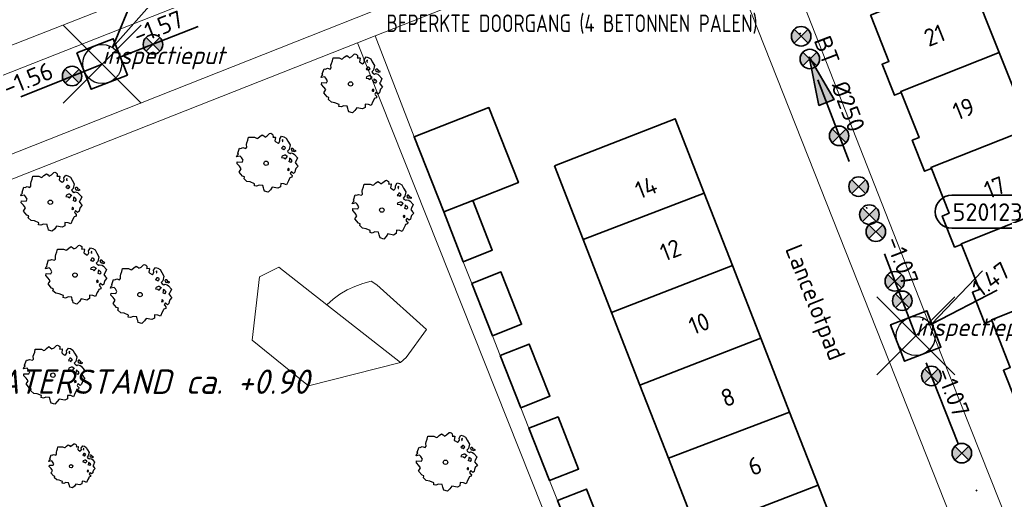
# Model space of a CAD drawing. Header units: metres. Extents: x 152391 to 157968, y 462336 to 467280.
# Tile 184 of 256: x 154786 to 154862, y 464575 to 464612. Entities that reach past the tile are written whole.
import ezdxf
from ezdxf.enums import TextEntityAlignment as Align

# ---------------------------------------------------------------- set-up
doc = ezdxf.new("R2010")
doc.units = ezdxf.units.M
doc.header["$LTSCALE"] = 0.75
doc.header["$PDMODE"] = 3
doc.header["$PDSIZE"] = 3
doc.linetypes.add('RI-VWA_BETON', pattern=[19, 9, -5, 0, -5])
doc.layers.get('0').update_dxf_attribs({"lineweight": 25})
doc.layers.get('defpoints').update_dxf_attribs({"lineweight": 25})
for name, color, linetype, lineweight in [('B-GV-GR-BOOM-S', 252, 'Continuous', 25), ('B-WE-OG-BEBOUWING-GV', 6, 'Continuous', 35), ('B-WE-OG-BEBOUWING-T18', 1, 'Continuous', 18), ('B-WE-OG-TERREIN_CULTUURSCHEIDING-GV', 251, 'Continuous', 18), ('B-WE-OG-TERREIN_ONBEGROEID-GV', 251, 'Continuous', 18), ('B-WE-OG-TOPOGRAFIE-T18', 1, 'Continuous', 18), ('B-WE-VH-VERHARDING_BETONSTRAATSTEEN-GV', 251, 'Continuous', 18), ('B-WE-VH-VERHARDING_TEGEL-GV', 251, 'Continuous', 18), ('N-OI-RI-BIJZONDERDERHEDEN-T18', 134, 'Continuous', 18), ('N-OI-RI-VWA_PUTNUMMER-S @ 0.75', 36, 'Continuous', 35), ('N-OI-RI-VWA_RIOOLPUT_INSPECTIEPUT-S', 36, 'Continuous', 35), ('N-OI-RI-VWA_STROOMRICHTING-S @ 0.75', 36, 'Continuous', 35), ('N-OI-RI-VWA_TRANSPORTLEIDING_BETON_250-G', 36, 'RI-VWA_BETON', 35), ('N-OI-RI-VWA_TRANSPORTLEIDING_BETON_600-G', 36, 'RI-VWA_BETON', 35), ('N-OI-WH-T25', 2, 'Continuous', 25)]:
    doc.layers.add(name, color=color, linetype=linetype, lineweight=lineweight)
doc.layers.add('inspectieput', color=7, linetype='Continuous', plot=False)
doc.layers.add('N-OI-RI-VRIJVERVAL_HULPSTUK-S', color=210, linetype='Continuous', lineweight=35, plot=False)
doc.styles.add('NLCS-ISO', font='isocpeur.ttf')
doc.styles.add('NLCS-ISO-M500-T18_CURSIEF', font='NLCS-ISO.ttf', dxfattribs={"oblique": 15, "height": 0.9})
doc.styles.add('NLCS-ISO-M750-T18', font='NLCS-ISO.ttf', dxfattribs={"height": 1.35})
doc.styles.add('NLCS-ISO-M750-T18_CURSIEF', font='NLCS-ISO.ttf', dxfattribs={"oblique": 15, "height": 1.35})

# ---------------------------------------------------------------- blocks, each defined once
blk = doc.blocks.new('*U23')
at = {"ltscale": 0.1}
blk.add_hatch(color=256, dxfattribs=at).paths.add_polyline_path([(-2.5, 0), (2.5, -0.83), (2.5, 0.83)])
at = {"ltscale": 0.1, "flags": 128}
blk.add_lwpolyline([(-2.5, 0), (2.5, -0.83), (2.5, 0.83)], close=True, dxfattribs=at)
at = {"ltscale": 0.1, "style": 'NLCS-ISO'}
for tag, p in [('BOBL', (-24.65, 0)), ('MAT', (-1, 0.5))]:
    blk.add_attdef(tag, text='', height=1.8, dxfattribs=at).set_placement(p, align=Align.BOTTOM_RIGHT)
for tag, p in [('DIA', (1, 0.5)), ('BOBR', (23.71, -0.01))]:
    blk.add_attdef(tag, text='', height=1.8, dxfattribs=at).set_placement(p, align=Align.BOTTOM_LEFT)
at = {"layer": 'defpoints', "ltscale": 0.1, "style": 'NLCS-ISO', "flags": 1}
blk.add_attdef('JVA', text='', height=1.8, dxfattribs=at).set_placement((0, -1), align=Align.TOP_CENTER)
blk = doc.blocks.new('*U107')
at = {"ltscale": 0.1}
blk.add_hatch(color=256, dxfattribs=at).paths.add_polyline_path([(-2.5, 0), (2.5, -0.83), (2.5, 0.83)])
at = {"ltscale": 0.1, "flags": 128}
blk.add_lwpolyline([(-2.5, 0), (2.5, -0.83), (2.5, 0.83)], close=True, dxfattribs=at)
at = {"ltscale": 0.1, "style": 'NLCS-ISO'}
for tag, p in [('BOBL', (-24.2, 0)), ('MAT', (-1, 0.5))]:
    blk.add_attdef(tag, text='', height=1.8, dxfattribs=at).set_placement(p, align=Align.BOTTOM_RIGHT)
for tag, p in [('DIA', (1, 0.5)), ('BOBR', (23.26, -0.01))]:
    blk.add_attdef(tag, text='', height=1.8, dxfattribs=at).set_placement(p, align=Align.BOTTOM_LEFT)
at = {"layer": 'defpoints', "ltscale": 0.1, "style": 'NLCS-ISO', "flags": 1}
blk.add_attdef('JVA', text='', height=1.8, dxfattribs=at).set_placement((0, -1), align=Align.TOP_CENTER)
blk = doc.blocks.new('*U149')
at = {"ltscale": 0.1}
blk.add_hatch(color=256, dxfattribs=at).paths.add_polyline_path([(-2.5, 0), (2.5, -0.83), (2.5, 0.83)])
at = {"ltscale": 0.1, "flags": 128}
blk.add_lwpolyline([(-2.5, 0), (2.5, -0.83), (2.5, 0.83)], close=True, dxfattribs=at)
at = {"ltscale": 0.1, "style": 'NLCS-ISO'}
for tag, p in [('BOBL', (-18.79, 0)), ('MAT', (-1, 0.5))]:
    blk.add_attdef(tag, text='', height=1.8, dxfattribs=at).set_placement(p, align=Align.BOTTOM_RIGHT)
for tag, p in [('DIA', (1, 0.5)), ('BOBR', (17.84, 0))]:
    blk.add_attdef(tag, text='', height=1.8, dxfattribs=at).set_placement(p, align=Align.BOTTOM_LEFT)
at = {"layer": 'defpoints', "ltscale": 0.1, "style": 'NLCS-ISO', "flags": 1}
blk.add_attdef('JVA', text='', height=1.8, dxfattribs=at).set_placement((0, -1), align=Align.TOP_CENTER)
blk = doc.blocks.new('*U150')
at = {"ltscale": 0.1}
blk.add_hatch(color=256, dxfattribs=at).paths.add_polyline_path([(-2.5, 0), (2.5, -0.83), (2.5, 0.83)])
at = {"ltscale": 0.1, "flags": 128}
blk.add_lwpolyline([(-2.5, 0), (2.5, -0.83), (2.5, 0.83)], close=True, dxfattribs=at)
at = {"ltscale": 0.1, "style": 'NLCS-ISO'}
for tag, p in [('BOBL', (-15.78, 0)), ('MAT', (-1, 0.5))]:
    blk.add_attdef(tag, text='', height=1.8, dxfattribs=at).set_placement(p, align=Align.BOTTOM_RIGHT)
for tag, p in [('DIA', (1, 0.5)), ('BOBR', (14.83, 0))]:
    blk.add_attdef(tag, text='', height=1.8, dxfattribs=at).set_placement(p, align=Align.BOTTOM_LEFT)
at = {"layer": 'defpoints', "ltscale": 0.1, "style": 'NLCS-ISO', "flags": 1}
blk.add_attdef('JVA', text='', height=1.8, dxfattribs=at).set_placement((0, -1), align=Align.TOP_CENTER)
blk = doc.blocks.new('B-SRI-PUT_VWA-SO')
at = {"flags": 128}
blk.add_lwpolyline([(-2, 2), (2, 2), (2, -2), (-2, -2)], close=True, dxfattribs=at)
at = {"lineweight": -3, "flags": 128}
blk.add_lwpolyline([(2, -2), (2, 2), (-2, 2), (-2, -2)], close=True, dxfattribs=at)
at = {"lineweight": -3}
blk.add_circle((0, 0), 2, dxfattribs=at)
blk = doc.blocks.new('*U193')
for q in [(3.97, 8.72), (6.09, 7.4)]:
    blk.add_line((1.06, 1.7), q)
blk.add_lwpolyline([(16.81, 12.39), (9.65, 12.39, 1), (9.65, 9.01), (16.81, 9.01, 1)], format="xyb", close=True)
at = {"ltscale": 0.1, "style": 'NLCS-ISO'}
blk.add_attdef('PUTHGT', text='', height=1.8, rotation=58.0363, dxfattribs=at).set_placement((4.02, 6.5), align=Align.MIDDLE_LEFT)
blk.add_attdef('PUTNR', text='', height=1.8, dxfattribs=at).set_placement((13.33, 10.67), align=Align.MIDDLE_CENTER)
blk = doc.blocks.new('*U391')
for q in [(6.86, 6.68), (8.36, 4.68)]:
    blk.add_line((1.6, 1.2), q)
blk.add_lwpolyline([(10.85, 14.43), (3.69, 14.43, 1), (3.69, 11.04), (10.85, 11.04, 1)], format="xyb", close=True)
at = {"ltscale": 0.1, "style": 'NLCS-ISO'}
blk.add_attdef('PUTNR', text='', height=1.8, dxfattribs=at).set_placement((7.37, 12.7), align=Align.MIDDLE_CENTER)
blk.add_attdef('PUTHGT', text='', height=1.8, rotation=36.7429, dxfattribs=at).set_placement((6.11, 4.6), align=Align.MIDDLE_LEFT)
blk = doc.blocks.new('SRI-HULP')
h = blk.add_hatch(color=256)
h.dxf.hatch_style = 1
h.paths.add_polyline_path([(-0.71, 0.71, 0.198912), (-1, 0, 0.198912), (-0.71, -0.71), (0, 0)])
h = blk.add_hatch(color=256)
h.dxf.hatch_style = 1
h.paths.add_polyline_path([(1, 0, 0.198912), (0.71, 0.71), (0, 0), (0.71, -0.71, 0.198912)])
for p, q in [((-0.71, 0.71), (0.71, -0.71)), ((-0.71, -0.71), (0.71, 0.71))]:
    blk.add_line(p, q)
blk.add_circle((0, 0), 1)
blk = doc.blocks.new('ACMAP_ANN_TEMPLATE_type knoop')
at = {"layer": 'defpoints', "style": 'NLCS-ISO-M750-T18_CURSIEF', "oblique": 15}
blk.add_attdef('type_knoop', (0, 0), '', height=1.35, dxfattribs=at)
blk = doc.blocks.new('SGR-BOOM_21_30')
at = {"linetype": 'Continuous'}
for p, q in [((-0.47, 1.45), (-0.365, 1.548)), ((-0.365, 1.548), (-0.226, 1.647)), ((-0.226, 1.647), (-0.133, 1.581)), ((-0.133, 1.581), (-0.063, 1.515)), ((-0.063, 1.515), (0.065, 1.581)), ((0.065, 1.581), (0.205, 1.712)), ((0.205, 1.712), (0.263, 1.729)), ((0.263, 1.729), (0.333, 1.696)), ((0.333, 1.696), (0.391, 1.647)), ((0.402, 1.532), (0.379, 1.499)), ((0.379, 1.499), (0.53, 1.515)), ((0.391, 1.647), (0.402, 1.532)), ((0.53, 1.515), (0.542, 1.483)), ((0.786, 1.4), (0.891, 1.565)), ((0.891, 1.565), (1.019, 1.532)), ((1.019, 1.532), (1.158, 1.45)), ((-1.633, 0.579), (-1.528, 0.875)), ((-1.528, 0.875), (-1.458, 0.858)), ((-1.458, 0.858), (-1.342, 0.908)), ((-1.342, 0.908), (-1.179, 0.858)), ((-1.179, 0.858), (-1.121, 0.924)), ((-1.133, 1.088), (-1.109, 1.187)), ((-1.121, 0.924), (-1.133, 1.088)), ((-1.109, 1.187), (-1.051, 1.335)), ((-1.051, 1.335), (-1.016, 1.499)), ((-1.016, 1.499), (-0.668, 1.499)), ((-0.668, 1.499), (-0.516, 1.433)), ((-0.516, 1.433), (-0.47, 1.45)), ((0.542, 1.483), (0.507, 1.285)), ((0.507, 1.285), (0.565, 1.236)), ((0.565, 1.236), (0.693, 1.154)), ((0.693, 1.154), (0.751, 1.203)), ((0.751, 1.203), (0.798, 1.285)), ((0.798, 1.285), (0.786, 1.4)), ((0.937, 0.908), (0.891, 0.875)), ((0.891, 0.875), (0.926, 0.825)), ((0.972, 1.368), (0.926, 1.335)), ((0.926, 1.335), (0.949, 1.253)), ((0.926, 0.825), (0.984, 0.842)), ((0.972, 0.973), (0.937, 0.908)), ((0.949, 1.253), (0.961, 1.236)), ((0.961, 1.269), (0.972, 1.368)), ((1.03, 0.973), (0.972, 0.973)), ((0.984, 0.842), (1.03, 0.776)), ((1.077, 0.94), (1.03, 0.973)), ((1.03, 0.776), (1.077, 0.842)), ((1.124, 0.875), (1.077, 0.94)), ((1.077, 0.842), (1.124, 0.875)), ((1.158, 1.45), (1.251, 1.269)), ((1.321, 0.793), (1.228, 0.694)), ((1.251, 1.269), (1.379, 1.055)), ((1.379, 1.055), (1.321, 0.793)), ((1.472, 0.858), (1.438, 0.809)), ((1.438, 0.809), (1.461, 0.743)), ((1.542, 0.858), (1.472, 0.858)), ((1.624, 0.76), (1.542, 0.858)), ((1.728, 0.71), (1.624, 0.76)), ((-1.703, 0.365), (-1.656, 0.48)), ((-1.493, 0.415), (-1.703, 0.365)), ((-1.679, -0.029), (-1.668, 0.086)), ((-1.668, 0.086), (-1.389, 0.07)), ((-1.656, 0.48), (-1.598, 0.53)), ((-1.598, 0.53), (-1.633, 0.579)), ((-1.423, 0.333), (-1.493, 0.415)), ((-1.33, 0.185), (-1.423, 0.333)), ((-1.389, 0.07), (-1.33, 0.185)), ((0.926, 0.415), (0.891, 0.333)), ((0.891, 0.333), (1.03, 0.316)), ((1.054, 0.464), (0.926, 0.415)), ((1.03, 0.316), (1.112, 0.251)), ((1.112, 0.464), (1.054, 0.464)), ((1.217, 0.398), (1.112, 0.464)), ((1.112, 0.251), (1.205, 0.365)), ((1.205, 0.365), (1.24, 0.415)), ((1.228, 0.694), (1.275, 0.628)), ((1.275, 0.628), (1.379, 0.563)), ((1.344, 0.185), (1.31, 0.103)), ((1.434, 0.049), (1.31, 0.103)), ((1.356, 0.3), (1.344, 0.234)), ((1.344, 0.234), (1.344, 0.185)), ((1.426, 0.234), (1.356, 0.3)), ((1.379, 0.563), (1.438, 0.595)), ((1.472, 0.201), (1.426, 0.234)), ((1.434, 0.049), (1.507, 0.136)), ((1.438, 0.595), (1.565, 0.563)), ((1.461, 0.743), (1.531, 0.694)), ((1.507, 0.136), (1.472, 0.201)), ((1.531, 0.727), (1.635, 0.678)), ((1.531, 0.694), (1.542, 0.727)), ((1.565, 0.563), (1.635, 0.513)), ((1.635, 0.678), (1.728, 0.71)), ((1.635, 0.513), (1.81, 0.316)), ((1.717, 0.103), (1.67, 0.037)), ((1.67, 0.037), (1.763, -0.094)), ((1.81, 0.316), (1.717, 0.103)), ((-1.54, -0.177), (-1.679, -0.029)), ((-1.551, -0.505), (-1.493, -0.423)), ((-1.354, -0.752), (-1.551, -0.505)), ((-1.435, -0.324), (-1.54, -0.177)), ((-1.493, -0.423), (-1.435, -0.324)), ((-1.249, -0.784), (-1.354, -0.752)), ((1.286, -0.292), (1.24, -0.357)), ((1.24, -0.357), (1.251, -0.423)), ((1.263, -0.423), (1.333, -0.407)), ((1.333, -0.341), (1.286, -0.292)), ((1.333, -0.407), (1.333, -0.341)), ((1.461, -0.472), (1.391, -0.587)), ((1.391, -0.587), (1.426, -0.637)), ((1.426, -0.637), (1.496, -0.702)), ((1.577, -0.587), (1.461, -0.472)), ((1.496, -0.702), (1.484, -0.801)), ((1.658, -0.522), (1.577, -0.587)), ((1.682, -0.423), (1.658, -0.522)), ((1.717, -0.308), (1.682, -0.423)), ((1.845, -0.177), (1.717, -0.308)), ((1.763, -0.094), (1.845, -0.177)), ((-1.272, -0.899), (-1.249, -0.784)), ((-1.109, -1.047), (-1.272, -0.899)), ((-0.912, -1.08), (-1.109, -1.047)), ((-0.668, -1.179), (-0.912, -1.08)), ((-0.679, -1.294), (-0.668, -1.179)), ((-0.551, -1.326), (-0.679, -1.294)), ((-0.4, -1.261), (-0.551, -1.326)), ((-0.191, -1.277), (-0.4, -1.261)), ((-0.156, -1.425), (-0.191, -1.277)), ((-0.133, -1.491), (-0.156, -1.425)), ((-0.098, -1.606), (-0.133, -1.491)), ((0.356, -1.376), (0.251, -1.524)), ((0.682, -1.441), (0.356, -1.376)), ((0.833, -1.359), (0.682, -1.441)), ((0.844, -1.162), (0.833, -1.359)), ((1.03, -1.179), (0.844, -1.162)), ((1.182, -1.244), (1.03, -1.179)), ((1.286, -1.014), (1.182, -1.244)), ((1.356, -0.883), (1.286, -1.014)), ((1.368, -0.834), (1.356, -0.883)), ((1.484, -0.801), (1.368, -0.834)), ((0.112, -1.671), (-0.098, -1.606)), ((0.251, -1.524), (0.112, -1.671))]:
    blk.add_line(p, q, dxfattribs=at)
blk.add_circle((0, 0), 0.126, dxfattribs=at)
blk = doc.blocks.new('SGR-BOOM_31_50')
at = {"linetype": 'Continuous'}
for p, q in [((0.087, 2.108), (0.273, 2.283)), ((0.273, 2.283), (0.351, 2.305)), ((0.351, 2.305), (0.444, 2.261)), ((-1.51, 1.451), (-1.479, 1.582)), ((-1.479, 1.582), (-1.402, 1.78)), ((-1.402, 1.78), (-1.355, 1.999)), ((-1.355, 1.999), (-0.89, 1.999)), ((-0.89, 1.999), (-0.688, 1.911)), ((-0.688, 1.911), (-0.626, 1.933)), ((-0.626, 1.933), (-0.487, 2.064)), ((-0.487, 2.064), (-0.301, 2.196)), ((-0.301, 2.196), (-0.177, 2.108)), ((-0.177, 2.108), (-0.084, 2.02)), ((-0.084, 2.02), (0.087, 2.108)), ((0.444, 2.261), (0.521, 2.196)), ((0.537, 2.042), (0.506, 1.999)), ((0.506, 1.999), (0.707, 2.02)), ((0.521, 2.196), (0.537, 2.042)), ((0.723, 1.977), (0.676, 1.714)), ((0.676, 1.714), (0.754, 1.648)), ((0.707, 2.02), (0.723, 1.977)), ((0.754, 1.648), (0.924, 1.539)), ((0.924, 1.539), (1.002, 1.604)), ((1.002, 1.604), (1.064, 1.714)), ((1.048, 1.867), (1.188, 2.086)), ((1.064, 1.714), (1.048, 1.867)), ((1.188, 2.086), (1.358, 2.042)), ((1.296, 1.823), (1.234, 1.78)), ((1.234, 1.78), (1.265, 1.67)), ((1.265, 1.67), (1.281, 1.648)), ((1.281, 1.692), (1.296, 1.823)), ((1.358, 2.042), (1.545, 1.933)), ((1.545, 1.933), (1.669, 1.692)), ((1.669, 1.692), (1.839, 1.407)), ((-2.177, 0.772), (-2.038, 1.166)), ((-2.131, 0.706), (-2.177, 0.772)), ((-2.038, 1.166), (-1.944, 1.144)), ((-1.944, 1.144), (-1.789, 1.21)), ((-1.789, 1.21), (-1.572, 1.144)), ((-1.572, 1.144), (-1.495, 1.232)), ((-1.495, 1.232), (-1.51, 1.451)), ((1.25, 1.21), (1.188, 1.166)), ((1.188, 1.166), (1.234, 1.101)), ((1.234, 1.101), (1.312, 1.122)), ((1.296, 1.298), (1.25, 1.21)), ((1.374, 1.298), (1.296, 1.298)), ((1.312, 1.122), (1.374, 1.035)), ((1.436, 1.254), (1.374, 1.298)), ((1.374, 1.035), (1.436, 1.122)), ((1.498, 1.166), (1.436, 1.254)), ((1.436, 1.122), (1.498, 1.166)), ((1.762, 1.057), (1.638, 0.925)), ((1.638, 0.925), (1.7, 0.838)), ((1.7, 0.838), (1.839, 0.75)), ((1.839, 1.407), (1.762, 1.057)), ((1.839, 0.75), (1.917, 0.794)), ((1.963, 1.144), (1.917, 1.079)), ((1.917, 1.079), (1.948, 0.991)), ((1.917, 0.794), (2.087, 0.75)), ((1.948, 0.991), (2.041, 0.925)), ((2.056, 1.144), (1.963, 1.144)), ((2.041, 0.969), (2.18, 0.903)), ((2.041, 0.925), (2.056, 0.969)), ((2.165, 1.013), (2.056, 1.144)), ((2.304, 0.947), (2.165, 1.013)), ((2.18, 0.903), (2.304, 0.947)), ((-2.27, 0.487), (-2.208, 0.641)), ((-1.991, 0.553), (-2.27, 0.487)), ((-2.239, -0.038), (-2.224, 0.115)), ((-2.224, 0.115), (-1.851, 0.093)), ((-2.208, 0.641), (-2.131, 0.706)), ((-1.898, 0.444), (-1.991, 0.553)), ((-1.774, 0.246), (-1.898, 0.444)), ((-1.851, 0.093), (-1.774, 0.246)), ((1.234, 0.553), (1.188, 0.444)), ((1.188, 0.444), (1.374, 0.422)), ((1.405, 0.619), (1.234, 0.553)), ((1.374, 0.422), (1.483, 0.334)), ((1.483, 0.619), (1.405, 0.619)), ((1.622, 0.531), (1.483, 0.619)), ((1.483, 0.334), (1.607, 0.487)), ((1.607, 0.487), (1.653, 0.553)), ((1.793, 0.246), (1.746, 0.137)), ((1.911, 0.065), (1.746, 0.137)), ((1.808, 0.4), (1.793, 0.312)), ((1.793, 0.312), (1.793, 0.246)), ((1.901, 0.312), (1.808, 0.4)), ((1.963, 0.268), (1.901, 0.312)), ((1.911, 0.065), (2.01, 0.181)), ((2.01, 0.181), (1.963, 0.268)), ((2.087, 0.75), (2.18, 0.684)), ((2.18, 0.684), (2.413, 0.422)), ((2.289, 0.137), (2.227, 0.049)), ((2.227, 0.049), (2.351, -0.126)), ((2.413, 0.422), (2.289, 0.137)), ((-2.053, -0.235), (-2.239, -0.038)), ((-2.069, -0.673), (-1.991, -0.564)), ((-1.805, -1.002), (-2.069, -0.673)), ((-1.913, -0.433), (-2.053, -0.235)), ((-1.991, -0.564), (-1.913, -0.433)), ((1.715, -0.389), (1.653, -0.476)), ((1.653, -0.476), (1.669, -0.564)), ((1.684, -0.564), (1.777, -0.542)), ((1.777, -0.454), (1.715, -0.389)), ((1.777, -0.542), (1.777, -0.454)), ((1.948, -0.63), (1.855, -0.783)), ((2.103, -0.783), (1.948, -0.63)), ((2.211, -0.695), (2.103, -0.783)), ((2.242, -0.564), (2.211, -0.695)), ((2.289, -0.411), (2.242, -0.564)), ((2.459, -0.235), (2.289, -0.411)), ((2.351, -0.126), (2.459, -0.235)), ((-1.665, -1.046), (-1.805, -1.002)), ((-1.696, -1.199), (-1.665, -1.046)), ((-1.479, -1.396), (-1.696, -1.199)), ((-1.216, -1.44), (-1.479, -1.396)), ((-0.89, -1.571), (-1.216, -1.44)), ((1.715, -1.352), (1.576, -1.659)), ((1.808, -1.177), (1.715, -1.352)), ((1.824, -1.112), (1.808, -1.177)), ((1.979, -1.068), (1.824, -1.112)), ((1.855, -0.783), (1.901, -0.849)), ((1.901, -0.849), (1.994, -0.936)), ((1.994, -0.936), (1.979, -1.068)), ((-0.906, -1.725), (-0.89, -1.571)), ((-0.735, -1.769), (-0.906, -1.725)), ((-0.533, -1.681), (-0.735, -1.769)), ((-0.254, -1.703), (-0.533, -1.681)), ((-0.208, -1.9), (-0.254, -1.703)), ((-0.177, -1.988), (-0.208, -1.9)), ((-0.13, -2.141), (-0.177, -1.988)), ((0.149, -2.229), (-0.13, -2.141)), ((0.335, -2.031), (0.149, -2.229)), ((0.475, -1.834), (0.335, -2.031)), ((0.909, -1.922), (0.475, -1.834)), ((1.11, -1.812), (0.909, -1.922)), ((1.126, -1.55), (1.11, -1.812)), ((1.374, -1.571), (1.126, -1.55)), ((1.576, -1.659), (1.374, -1.571))]:
    blk.add_line(p, q, dxfattribs=at)
blk.add_circle((0, 0), 0.169, dxfattribs=at)

msp = doc.modelspace()

# ---------------------------------------------------------------- linework, layer by layer
at = {"layer": 'B-WE-OG-BEBOUWING-GV'}
for points in [[(154861.691, 464609.228), (154859.403, 464614.972), (154859.36, 464615.081), (154851.799, 464612.083), (154851.836, 464611.99), (154853.209, 464608.527), (154852.679, 464608.317), (154853.626, 464605.928), (154854.156, 464606.138), (154854.121, 464606.226)], [(154854.156, 464606.138), (154855.527, 464602.679), (154854.998, 464602.469), (154855.945, 464600.08), (154856.475, 464600.29), (154856.443, 464600.37), (154864.02, 464603.374), (154861.691, 464609.228), (154854.121, 464606.226)], [(154818.96, 464596.953), (154821.193, 464597.833), (154824.709, 464599.218), (154822.436, 464604.986), (154816.678, 464602.74)], [(154827.471, 464600.509), (154829.687, 464594.827), (154838.992, 464598.403), (154836.757, 464604.128)], [(154867.959, 464598.149), (154870.42, 464599.125), (154869.587, 464601.227), (154867.125, 464600.251), (154867.063, 464600.407), (154865.384, 464599.741), (154864.02, 464603.374), (154856.443, 464600.37), (154856.475, 464600.29), (154857.838, 464596.851), (154857.309, 464596.64), (154858.256, 464594.251), (154858.786, 464594.461), (154858.765, 464594.513), (154866.235, 464597.475), (154866.238, 464597.467)], [(154818.96, 464596.953), (154820.468, 464593.13), (154822.7, 464594.011), (154821.193, 464597.833)], [(154831.875, 464589.216), (154841.167, 464592.833), (154838.992, 464598.403), (154829.687, 464594.827)], [(154868.571, 464591.624), (154866.238, 464597.467), (154866.235, 464597.475), (154858.765, 464594.513), (154858.786, 464594.461), (154860.164, 464590.985), (154859.634, 464590.775), (154860.582, 464588.386), (154861.111, 464588.596), (154861.087, 464588.657)], [(154834.049, 464583.642), (154843.348, 464587.249), (154841.167, 464592.833), (154831.875, 464589.216)], [(154821.127, 464591.458), (154822.712, 464587.439), (154824.945, 464588.319), (154823.36, 464592.338)], [(154863.489, 464582.6), (154863.456, 464582.684), (154870.92, 464585.643), (154870.85, 464585.82), (154875.017, 464587.472), (154874.213, 464589.499), (154870.066, 464587.855), (154868.571, 464591.624), (154861.087, 464588.657), (154861.111, 464588.596), (154862.542, 464584.989), (154862.012, 464584.779), (154862.959, 464582.39)], [(154843.348, 464587.249), (154834.049, 464583.642), (154836.246, 464578.009), (154845.57, 464581.558)], [(154823.313, 464585.916), (154824.898, 464581.897), (154827.13, 464582.777), (154825.545, 464586.796)], [(154825.521, 464580.317), (154827.106, 464576.298), (154829.338, 464577.178), (154827.754, 464581.197)], [(154836.246, 464578.009), (154838.451, 464572.356), (154847.767, 464575.931), (154845.57, 464581.558)], [(154838.451, 464572.356), (154840.658, 464566.698), (154843.421, 464567.779), (154846.031, 464568.8), (154848.869, 464569.914), (154849.955, 464570.327), (154847.767, 464575.931)], [(154829.297, 464570.741), (154831.53, 464571.621), (154829.945, 464575.64), (154827.712, 464574.76)]]:
    msp.add_lwpolyline(points, close=True, dxfattribs=at)
at = {"layer": 'B-WE-OG-TERREIN_CULTUURSCHEIDING-GV'}
for points in [[(154752.898, 464596.932), (154763.493, 464601.12), (154765.081, 464601.709), (154835.72, 464629.363), (154827.514, 464650.549)], [(154777.566, 464592.64), (154777.716, 464592.219), (154778.218, 464590.809), (154790.316, 464559.883), (154826.531, 464574.237), (154812.338, 464609.958), (154781.041, 464597.643)]]:
    msp.add_lwpolyline(points, dxfattribs=at)
msp.add_lwpolyline([(154815.63, 464585.38), (154808.55, 464583.58), (154804.23, 464587.09), (154804.79, 464591.96), (154806.28, 464592.71), (154809.96, 464589.821), (154810.453, 464590.248), (154810.983, 464590.628), (154811.546, 464590.957), (154812.136, 464591.234), (154812.749, 464591.456), (154813.38, 464591.621), (154813.82, 464591.36), (154817.63, 464587.91), (154816.08, 464585.76)], close=True, dxfattribs=at)
at = {"layer": 'B-WE-OG-TERREIN_ONBEGROEID-GV'}
msp.add_lwpolyline([(154809.96, 464589.821), (154806.28, 464592.71), (154804.79, 464591.96), (154804.23, 464587.09), (154808.55, 464583.58), (154815.63, 464585.38)], close=True, dxfattribs=at)
at = {"layer": 'B-WE-VH-VERHARDING_BETONSTRAATSTEEN-GV'}
msp.add_lwpolyline([(154894.425, 464638.041), (154889.817, 464648.903), (154838.336, 464628.507), (154827.204, 464624.096), (154754.122, 464595.294), (154756.268, 464589.807), (154762.681, 464592.304), (154765.51, 464593.489), (154767.669, 464594.393), (154776.874, 464597.99), (154778.737, 464598.7), (154781.476, 464599.745), (154840.606, 464623.134), (154842.493, 464623.88), (154886.73, 464641.242)], dxfattribs=at)
at = {"layer": 'B-WE-VH-VERHARDING_TEGEL-GV'}
for points in [[(154838.336, 464628.507), (154889.817, 464648.903), (154889.082, 464650.7), (154885.279, 464649.186), (154879.073, 464646.723), (154843.537, 464632.619), (154839.522, 464631.025), (154837.621, 464630.192), (154835.72, 464629.363), (154765.081, 464601.709), (154763.493, 464601.12), (154752.898, 464596.932)], [(154886.73, 464641.242), (154842.493, 464623.88), (154840.606, 464623.134), (154781.476, 464599.745), (154778.737, 464598.7), (154779.455, 464596.843)], [(154752.825, 464594.783), (154754.122, 464595.294), (154827.204, 464624.096), (154838.336, 464628.507)], [(154781.041, 464597.643), (154812.338, 464609.958), (154813.689, 464610.49), (154839.331, 464620.608), (154841.341, 464621.405), (154843.097, 464622.106)], [(154827.712, 464574.76), (154827.106, 464576.298), (154825.521, 464580.317), (154824.898, 464581.897), (154823.313, 464585.916), (154822.712, 464587.439), (154821.127, 464591.458), (154820.468, 464593.13), (154818.96, 464596.953), (154816.678, 464602.74), (154813.689, 464610.49), (154812.338, 464609.958), (154826.531, 464574.237)]]:
    msp.add_lwpolyline(points, dxfattribs=at)
for points in [[(154866.493, 464551.714), (154878.961, 464519.935), (154880.928, 464520.69), (154882.847, 464521.429), (154874.337, 464543.028), (154873.614, 464544.776), (154857.252, 464585.93), (154845.255, 464616.504), (154843.097, 464622.106), (154841.341, 464621.405), (154839.331, 464620.608), (154859.928, 464568.551), (154861.025, 464565.739), (154860.873, 464565.679), (154861.102, 464565.065), (154863.308, 464559.473), (154863.5, 464558.985), (154863.556, 464558.843), (154865.166, 464554.793), (154865.272, 464554.847)], [(154809.96, 464589.821), (154815.63, 464585.38), (154816.08, 464585.76), (154817.63, 464587.91), (154813.82, 464591.36), (154813.38, 464591.621), (154812.749, 464591.456), (154812.136, 464591.234), (154811.546, 464590.957), (154810.983, 464590.628), (154810.453, 464590.248)]]:
    msp.add_lwpolyline(points, close=True, dxfattribs=at)
at = {"layer": 'inspectieput'}
for p in [(154792.69, 464608.33), (154855.27, 464587.42)]:
    msp.add_point(p, dxfattribs=at)
at = {"layer": 'N-OI-RI-VWA_TRANSPORTLEIDING_BETON_250-G'}
for p, q in [((154855.27, 464587.42), (154840.2, 464626.83)), ((154869.04, 464552.35), (154855.27, 464587.42))]:
    msp.add_line(p, q, dxfattribs=at)
at = {"layer": 'N-OI-RI-VWA_TRANSPORTLEIDING_BETON_600-G'}
for p, q in [((154840.2, 464626.83), (154792.69, 464608.33)), ((154792.69, 464608.33), (154746.05, 464589.46))]:
    msp.add_line(p, q, dxfattribs=at)

# ---------------------------------------------------------------- block references
at = {"layer": 'B-GV-GR-BOOM-S', "transparency": 33554559}
for name, p in [('SGR-BOOM_31_50', (154811.8, 464606.8)), ('SGR-BOOM_31_50', (154805.3, 464600.7)), ('SGR-BOOM_31_50', (154788.7, 464597.7)), ('SGR-BOOM_31_50', (154814.2, 464597.1)), ('SGR-BOOM_31_50', (154790.6, 464592.1)), ('SGR-BOOM_31_50', (154795.6, 464590.6)), ('SGR-BOOM_31_50', (154788.9, 464584.4)), ('SGR-BOOM_31_50', (154819.1, 464577.7)), ('SGR-BOOM_21_30', (154790.3, 464577.4))]:
    msp.add_blockref(name, p, dxfattribs=at)
at = {"layer": 'defpoints'}
for p in [(154792.69, 464608.33), (154855.27, 464587.42)]:
    msp.add_blockref('ACMAP_ANN_TEMPLATE_type knoop', p, dxfattribs=at).add_auto_attribs({'type_knoop': 'inspectieput'})
at = {"layer": 'N-OI-RI-VRIJVERVAL_HULPSTUK-S', "xscale": 0.75, "yscale": 0.75, "zscale": 0.75}
for p in [(154796.594, 464609.844), (154846.453, 464610.469), (154847.125, 464608.719), (154790.375, 464607.406), (154849.375, 464602.812), (154850.875, 464598.906), (154851.703, 464596.75), (154852.203, 464595.438), (154853.656, 464591.625), (154854.234, 464590.125), (154856.469, 464584.344), (154858.812, 464578.406)]:
    msp.add_blockref('SRI-HULP', p, dxfattribs=at)
at = {"layer": 'N-OI-RI-VWA_PUTNUMMER-S @ 0.75', "xscale": 0.75, "yscale": 0.75, "zscale": 0.75}
for name, p, values in [('*U193', (154792.69, 464608.33), {'PUTNR': '520126', 'PUTHGT': '1.48'}), ('*U391', (154855.27, 464587.42), {'PUTNR': '520123', 'PUTHGT': '1.47'})]:
    msp.add_blockref(name, p, dxfattribs=at).add_auto_attribs(values)
at = {"layer": 'N-OI-RI-VWA_RIOOLPUT_INSPECTIEPUT-S', "xscale": 0.75, "yscale": 0.75, "zscale": 0.75}
for p, rotation in [((154792.69, 464608.33), 21.27552600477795), ((154855.27, 464587.42), 110.9263670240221)]:
    msp.add_blockref('B-SRI-PUT_VWA-SO', p, dxfattribs=dict(at, rotation=rotation))
at = {"layer": 'N-OI-RI-VWA_STROOMRICHTING-S @ 0.75', "xscale": 0.75, "yscale": 0.75, "zscale": 0.75}
for name, p, rotation, values in [('*U23', (154816.445, 464617.58), 21.27552600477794, {'MAT': 'BT', 'DIA': '%%c600', 'BOBL': '-1.57', 'BOBR': '-1.48'}), ('*U149', (154847.735, 464607.125), 290.9263670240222, {'MAT': 'BT', 'DIA': '%%c250', 'BOBL': '-1.09', 'BOBR': '-1.07'}), ('*U107', (154769.37, 464598.895), 22.02768159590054, {'MAT': 'BT', 'DIA': '%%c600', 'BOBL': '-1.59', 'BOBR': '-1.56'}), ('*U150', (154862.155, 464569.885), 291.4371206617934, {'MAT': 'BT', 'DIA': '%%c250', 'BOBL': '-1.07', 'BOBR': '-0.81'})]:
    msp.add_blockref(name, p, dxfattribs=dict(at, rotation=rotation)).add_auto_attribs(values)

# ---------------------------------------------------------------- texts
at = {"layer": 'B-WE-OG-BEBOUWING-T18', "style": 'NLCS-ISO-M750-T18'}
for s, rotation, p in [('21', 21.6, (154856.715, 464610.537)), ('19', 21.6, (154858.954, 464604.889)), ('14', 21.3, (154834.531, 464598.831)), ('17', 21.6, (154861.35, 464598.847)), ('12', 21.3, (154836.407, 464594.027)), ('10', 21.4, (154838.616, 464588.371)), ('8', 21.3, (154840.826, 464582.711)), ('6', 21.3, (154842.89, 464577.425))]:
    msp.add_text(s, height=1.35, rotation=rotation, dxfattribs=at).set_placement(p, align=Align.MIDDLE)
at = {"layer": 'B-WE-OG-TOPOGRAFIE-T18', "style": 'NLCS-ISO-M750-T18'}
msp.add_text('Lancelotpad', height=1.35, rotation=291.7, dxfattribs=at).set_placement((154847.374, 464589.937), align=Align.MIDDLE)
at = {"layer": 'N-OI-RI-BIJZONDERDERHEDEN-T18', "style": 'NLCS-ISO-M750-T18_CURSIEF', "width": 0.8}
msp.add_text('BEPERKTE DOORGANG (4 BETONNEN PALEN)', height=1.35, dxfattribs=at).set_placement((154814.561, 464610.792))
at = {"layer": 'N-OI-WH-T25', "style": 'NLCS-ISO-M500-T18_CURSIEF', "oblique": 15}
msp.add_text('HOOGST GEMETEN GRONDWATERSTAND ca. +0.90', height=1.875, dxfattribs=at).set_placement((154781.197, 464582.401), align=Align.BOTTOM_CENTER)

doc.saveas('drawing.dxf')
